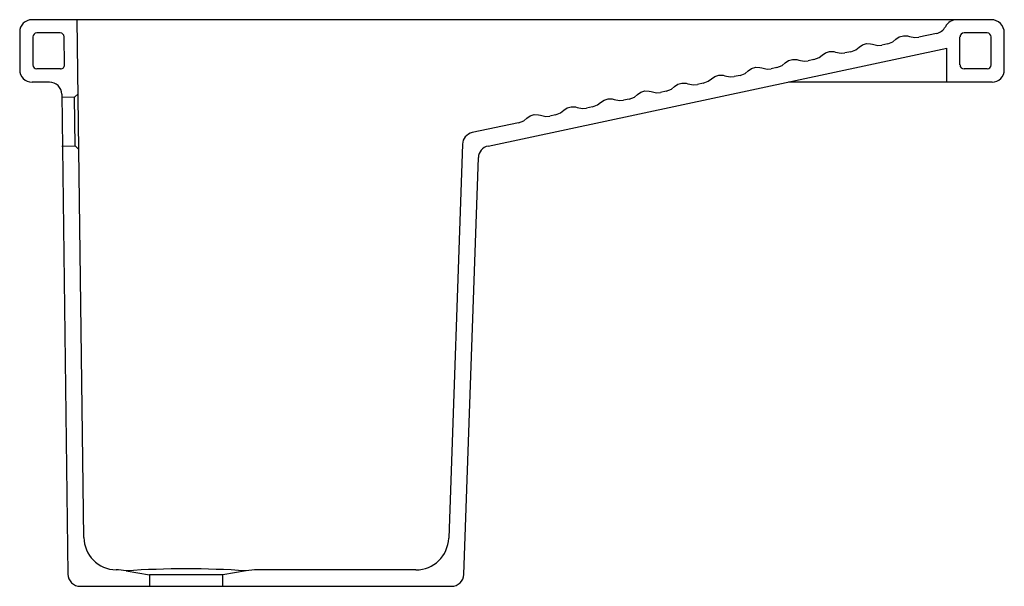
# Model space of a CAD drawing. Extents: x 0 to 0.6, y -0.307 to 0.038.
import ezdxf

# ---------------------------------------------------------------- set-up
doc = ezdxf.new("R2010")
doc.units = 0
doc.header["$MEASUREMENT"] = 0
doc.layers.add('BLOCKS', color=3, linetype='CONTINUOUS')

msp = doc.modelspace()

# ---------------------------------------------------------------- linework, layer by layer
at = {"layer": 'BLOCKS', "linetype": 'Continuous'}
for p, q in [((0.57115, 0.038), (0.0075, 0.038)), ((0.03908, -0.27726), (0.035, 0.038)), ((0.592, 0.038), (0.57115, 0.038)), ((0, 0.0305), (0, 0.0075)), ((0.02463, 0.03), (0.0105, 0.03)), ((0.5895, 0.03), (0.5755, 0.03)), ((0.008, 0.0275), (0.008, 0.0105)), ((0.02735, 0.01053), (0.02713, 0.02753)), ((0.55867, 0.02965), (0.54791, 0.02735)), ((0.573, 0.0105), (0.573, 0.0275)), ((0.592, 0.0105), (0.592, 0.0275)), ((0.6, 0.0075), (0.6, 0.03)), ((0.28545, -0.03893), (0.565, 0.02077)), ((0.50645, 0.0185), (0.50292, 0.01774)), ((0.52894, 0.0233), (0.52542, 0.02255)), ((0.565, 0), (0.565, 0.02077)), ((0.48396, 0.01369), (0.48043, 0.01294)), ((0.02485, 0.008), (0.0105, 0.008)), ((0.46146, 0.00889), (0.45794, 0.00814)), ((0.5895, 0.008), (0.5755, 0.008)), ((0.01809, 0), (0.0075, 0)), ((0.43897, 0.00409), (0.43545, 0.00333)), ((0.565, 0), (0.46857, 0)), ((0.5925, 0), (0.565, 0)), ((0.39399, -0.00552), (0.39046, -0.00627)), ((0.41648, -0.00072), (0.41295, -0.00147)), ((0.02559, -0.0074), (0.02937, -0.2996)), ((0.03339, -0.00922), (0.02561, -0.00932)), ((0.03339, -0.00922), (0.03558, -0.00713)), ((0.03377, -0.03884), (0.03339, -0.00922)), ((0.37149, -0.01033), (0.36797, -0.01108)), ((0.349, -0.01513), (0.34547, -0.01588)), ((0.32651, -0.01993), (0.32298, -0.02069)), ((0.30401, -0.02474), (0.27572, -0.03078)), ((0.02577, -0.03895), (0.03377, -0.03884)), ((0.03377, -0.03884), (0.03602, -0.0411)), ((0.2698, -0.03785), (0.26142, -0.2777)), ((0.27066, -0.29976), (0.27952, -0.046)), ((0.06486, -0.29759), (0.07904, -0.30009)), ((0.13791, -0.2976), (0.1238, -0.30009)), ((0.24143, -0.297), (0.14484, -0.297)), ((0.07904, -0.30009), (0.07904, -0.307)), ((0.1238, -0.30009), (0.07904, -0.30009)), ((0.1238, -0.307), (0.1238, -0.30009)), ((0.03687, -0.307), (0.1238, -0.307)), ((0.1238, -0.307), (0.26316, -0.307))]:
    msp.add_line(p, q, dxfattribs=at)
at = {"layer": 'BLOCKS', "linetype": 'Continuous', "flags": 128}
for points in [[(0.52894, 0.0233), (0.53206, 0.02454), (0.53397, 0.02605)], [(0.53397, 0.02605), (0.53601, 0.02753), (0.53847, 0.02827), (0.54104, 0.02816), (0.54219, 0.02781)], [(0.54219, 0.02781), (0.54548, 0.02714), (0.54791, 0.02735)], [(0.48899, 0.01645), (0.49103, 0.01792), (0.49349, 0.01867), (0.49605, 0.01855), (0.49721, 0.0182)], [(0.49721, 0.0182), (0.5005, 0.01753), (0.50292, 0.01774)], [(0.50645, 0.0185), (0.50957, 0.01974), (0.51148, 0.02125)], [(0.51148, 0.02125), (0.51352, 0.02273), (0.51598, 0.02347), (0.51855, 0.02335), (0.5197, 0.02301)], [(0.5197, 0.02301), (0.52299, 0.02233), (0.52542, 0.02255)], [(0.46649, 0.01164), (0.46853, 0.01312), (0.47099, 0.01386), (0.47356, 0.01375), (0.47472, 0.0134)], [(0.47472, 0.0134), (0.47801, 0.01272), (0.48043, 0.01294)], [(0.48396, 0.01369), (0.48708, 0.01494), (0.48899, 0.01645)], [(0.43897, 0.00409), (0.44209, 0.00533), (0.444, 0.00684)], [(0.444, 0.00684), (0.44604, 0.00832), (0.4485, 0.00906), (0.45107, 0.00894), (0.45222, 0.0086)], [(0.45222, 0.0086), (0.45551, 0.00792), (0.45794, 0.00814)], [(0.46146, 0.00889), (0.46458, 0.01013), (0.46649, 0.01164)], [(0.41648, -0.00072), (0.4196, 0.00052), (0.42151, 0.00204)], [(0.42151, 0.00204), (0.42355, 0.00351), (0.42601, 0.00426), (0.42858, 0.00414), (0.42973, 0.00379)], [(0.42973, 0.00379), (0.43302, 0.00312), (0.43545, 0.00333)], [(0.37652, -0.00757), (0.37856, -0.00609), (0.38102, -0.00535), (0.38359, -0.00547), (0.38474, -0.00581)], [(0.38474, -0.00581), (0.38803, -0.00649), (0.39046, -0.00627)], [(0.39399, -0.00552), (0.3971, -0.00428), (0.39901, -0.00277)], [(0.39901, -0.00277), (0.40106, -0.00129), (0.40352, -0.00055), (0.40608, -0.00066), (0.40724, -0.00101)], [(0.40724, -0.00101), (0.41053, -0.00169), (0.41295, -0.00147)], [(0.35403, -0.01237), (0.35607, -0.0109), (0.35853, -0.01016), (0.3611, -0.01027), (0.36225, -0.01062)], [(0.36225, -0.01062), (0.36554, -0.01129), (0.36797, -0.01108)], [(0.37149, -0.01033), (0.37461, -0.00908), (0.37652, -0.00757)], [(0.32651, -0.01993), (0.32963, -0.01869), (0.33154, -0.01718)], [(0.33154, -0.01718), (0.33358, -0.0157), (0.33604, -0.01496), (0.33861, -0.01507), (0.33976, -0.01542)], [(0.33976, -0.01542), (0.34305, -0.0161), (0.34547, -0.01588)], [(0.349, -0.01513), (0.35212, -0.01389), (0.35403, -0.01237)], [(0.30401, -0.02474), (0.30713, -0.02349), (0.30904, -0.02198)], [(0.30904, -0.02198), (0.31108, -0.0205), (0.31355, -0.01976), (0.31611, -0.01988), (0.31727, -0.02022)], [(0.31727, -0.02022), (0.32056, -0.0209), (0.32298, -0.02069)]]:
    msp.add_lwpolyline(points, dxfattribs=at)
at = {"layer": 'BLOCKS', "linetype": 'Continuous'}
for centre, radius, start, end in [((0.0075, 0.0305), 0.0075, 90, 180), ((0.57115, 0.03), 0.008, 90, 152.16058), ((0.592, 0.03), 0.008, 0, 90), ((0.0105, 0.0275), 0.0025, 90, 180), ((0.02463, 0.0275), 0.0025, 0.7411, 90), ((0.557, 0.03747), 0.008, 282.05496, 332.16058), ((0.5755, 0.0275), 0.0025, 90, 180), ((0.5895, 0.0275), 0.0025, 0, 90), ((0.0075, 0.0075), 0.0075, 180, 270), ((0.0105, 0.0105), 0.0025, 180, 270), ((0.02485, 0.0105), 0.0025, 270, 0.7411), ((0.5755, 0.0105), 0.0025, 180, 270), ((0.5895, 0.0105), 0.0025, 270, 0), ((0.5925, 0.0075), 0.0075, 270, 0), ((0.01809, -0.0075), 0.0075, 0.7411, 90), ((0.27729, -0.03811), 0.0075, 102.05496, 178), ((0.28701, -0.04626), 0.0075, 102.05496, 178), ((0.05908, -0.277), 0.02, 180.7411, 268.91451), ((0.24143, -0.277), 0.02, 270, 358), ((0.03687, -0.2995), 0.0075, 180.7411, 270), ((0.05794, -0.33699), 0.04, 80.03081, 88.91451), ((0.10131, -0.83818), 0.54181, 86.12616, 93.85695), ((0.14484, -0.337), 0.04, 90, 99.96919), ((0.26316, -0.2995), 0.0075, 270, 358)]:
    msp.add_arc(centre, radius, start, end, dxfattribs=at)

doc.saveas('drawing.dxf')
